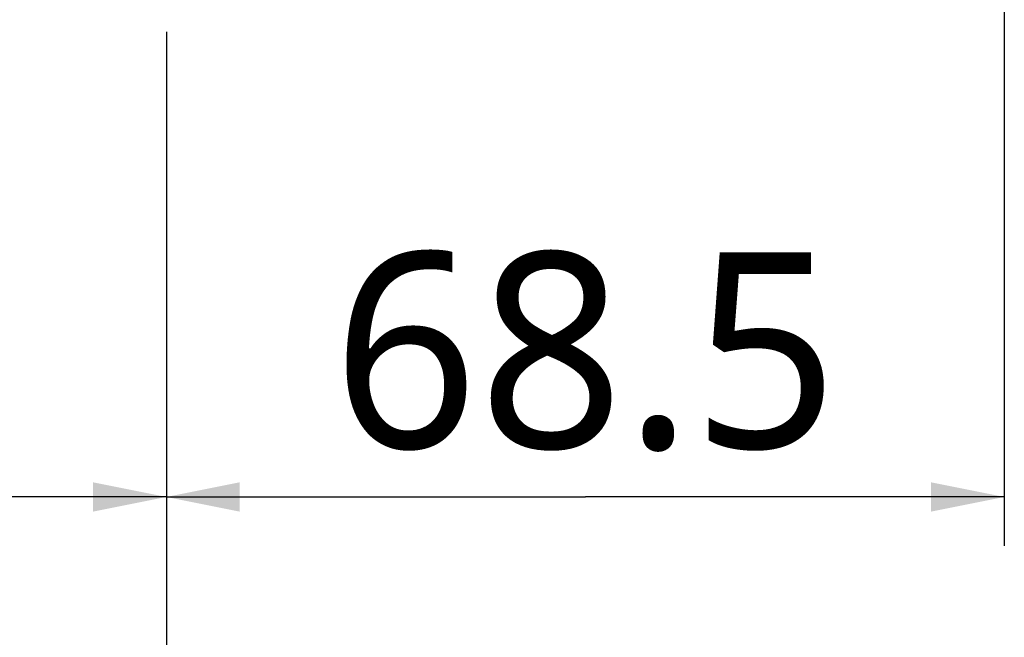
# Model space of a CAD drawing. Header units: millimetres. Extents: x 20 to 4180, y 42 to 2950.
# Tile 7 of 128: x 1568 to 1669, y 411 to 474. Entities that reach past the tile are written whole.
import ezdxf

# ---------------------------------------------------------------- set-up
doc = ezdxf.new("R2010")
doc.units = ezdxf.units.MM
doc.header["$LTSCALE"] = 231.275
doc.layers.get('0').update_dxf_attribs({"linetype": 'CONTINUOUS'})
doc.layers.add('BASE_ASM_PBL3', color=7, linetype='CONTINUOUS')
doc.layers.add('FRONT_VIEW_VBL2', color=7, linetype='CONTINUOUS')
doc.styles.get("Standard").update_dxf_attribs({"font": 'malgun.ttf'})
doc.dimstyles.new('DIMSTYLE_8', dxfattribs={"dimtxt": 20, "dimasz": 7.5, "dimexe": 1, "dimexo": 0.5, "dimgap": 1, "dimtad": 1, "dimlfac": 0.8, "dimdsep": 46, "dimtxsty": 'Standard', "dimblk": '_FILLED', "dimblk1": '_FILLED', "dimblk2": '_FILLED', "dimcen": 0.09, "dimclrt": 134, "dimazin": 2, "dimtp": 0.3, "dimtm": 0.3, "dimtfac": 1, "dimtofl": 0, "dimtmove": 0, "dimatfit": 3, "dimldrblk": '_FILLED', "dimfxl": 1, "dimtolj": 1, "dimarcsym": 0})
doc.dimstyles.new('DIMSTYLE_9', dxfattribs={"dimtxt": 20, "dimasz": 7.5, "dimexe": 1, "dimexo": 0.5, "dimgap": 1, "dimtad": 1, "dimlfac": 0.8, "dimdsep": 46, "dimtxsty": 'Standard', "dimblk": '_FILLED', "dimblk1": '_FILLED', "dimblk2": '_FILLED', "dimcen": 0.09, "dimclrt": 134, "dimazin": 2, "dimtp": 0.8, "dimtm": 0.8, "dimtfac": 1, "dimtofl": 0, "dimtmove": 0, "dimatfit": 3, "dimldrblk": '_FILLED', "dimfxl": 1, "dimtolj": 1, "dimarcsym": 0})

# ---------------------------------------------------------------- blocks, each defined once
blk = doc.blocks.new('_FILLED')
at = {"color": 0, "linetype": 'ByBlock'}
blk.add_solid([(0, 0), (-1, 0.2), (-1, -0.2)], dxfattribs=at)
blk = doc.blocks.new('*D13')
at = {"color": 134, "transparency": 16777216}
for p, q in [((1795.9, 427.66), (1795.9, 361.41)), ((1710.27, 413.91), (1710.27, 361.41)), ((1710.27, 366.41), (1753.09, 366.41)), ((1795.9, 366.41), (1753.09, 366.41))]:
    blk.add_line(p, q, dxfattribs=at)
at = {"color": 134, "transparency": 16777216, "xscale": 7.5, "yscale": 7.5, "zscale": 7.5, "rotation": 180}
blk.add_blockref('_FILLED', (1710.27, 366.41), dxfattribs=at)
at = {"color": 134, "transparency": 16777216, "xscale": 7.5, "yscale": 7.5, "zscale": 7.5}
blk.add_blockref('_FILLED', (1795.9, 366.41), dxfattribs=at)
at = {"color": 134, "transparency": 16777216, "insert": (1753.09, 391.41), "char_height": 20, "width": 52.0741, "attachment_point": 2, "line_spacing_factor": 0.9}
blk.add_mtext('68.5', dxfattribs=at)
blk = doc.blocks.new('*D14')
at = {"color": 134, "transparency": 16777216}
for p, q in [((1151.52, 662.41), (1151.52, 361.41)), ((1710.27, 413.91), (1710.27, 361.41)), ((1151.52, 366.41), (1430.9, 366.41)), ((1710.27, 366.41), (1430.9, 366.41))]:
    blk.add_line(p, q, dxfattribs=at)
at = {"color": 134, "transparency": 16777216, "xscale": 7.5, "yscale": 7.5, "zscale": 7.5, "rotation": 180}
blk.add_blockref('_FILLED', (1151.52, 366.41), dxfattribs=at)
at = {"color": 134, "transparency": 16777216, "xscale": 7.5, "yscale": 7.5, "zscale": 7.5}
blk.add_blockref('_FILLED', (1710.27, 366.41), dxfattribs=at)
at = {"color": 134, "transparency": 16777216, "insert": (1430.9, 391.41), "char_height": 20, "width": 46, "attachment_point": 2, "line_spacing_factor": 0.9}
blk.add_mtext('447', dxfattribs=at)
blk = doc.blocks.new('*D15')
at = {"color": 134, "transparency": 16777216}
for p, q in [((903.72, 928.03), (903.72, 311.41)), ((1710.27, 413.91), (1710.27, 311.41)), ((903.72, 316.41), (1307, 316.41)), ((1710.27, 316.41), (1307, 316.41))]:
    blk.add_line(p, q, dxfattribs=at)
at = {"color": 134, "transparency": 16777216, "xscale": 7.5, "yscale": 7.5, "zscale": 7.5, "rotation": 180}
blk.add_blockref('_FILLED', (903.72, 316.41), dxfattribs=at)
at = {"color": 134, "transparency": 16777216, "xscale": 7.5, "yscale": 7.5, "zscale": 7.5}
blk.add_blockref('_FILLED', (1710.27, 316.41), dxfattribs=at)
at = {"color": 134, "transparency": 16777216, "insert": (1307, 341.41), "char_height": 20, "width": 82.7407, "attachment_point": 2, "line_spacing_factor": 0.9}
blk.add_mtext('645.24', dxfattribs=at)
blk = doc.blocks.new('BASE_ASM_PBL3', base_point=(1471.56, 906.283))
at = {"layer": 'BASE_ASM_PBL3', "color": 134}
for base, p1, p2, dimstyle, picture, middle in [((903.722, 316.408), (1710.273, 414.408), (903.722, 928.533), 'DIMSTYLE_9', '*D15', (1307.227, 316.408)), ((1151.523, 366.408), (1710.273, 414.408), (1151.523, 662.908), 'DIMSTYLE_9', '*D14', (1430.272, 366.408)), ((1710.273, 366.408), (1795.898, 428.158), (1710.273, 414.408), 'DIMSTYLE_8', '*D13', (1752.831, 366.408))]:
    dim = blk.add_linear_dim(base=base, p1=p1, p2=p2, angle=180, dimstyle=dimstyle, dxfattribs=at)
    dim.commit()
    dim.dimension.update_dxf_attribs({"geometry": picture, "text_midpoint": middle, "dimtype": 160})
blk = doc.blocks.new('FRONT_VIEW_VBL2', base_point=(1359.06, 906.28))
at = {"layer": 'BASE_ASM_PBL3'}
blk.add_blockref('BASE_ASM_PBL3', (1471.56, 906.28), dxfattribs=at)

msp = doc.modelspace()

# ---------------------------------------------------------------- block references
at = {"layer": 'FRONT_VIEW_VBL2'}
msp.add_blockref('FRONT_VIEW_VBL2', (1231.912, 964.875), dxfattribs=at)

doc.saveas('drawing.dxf')
